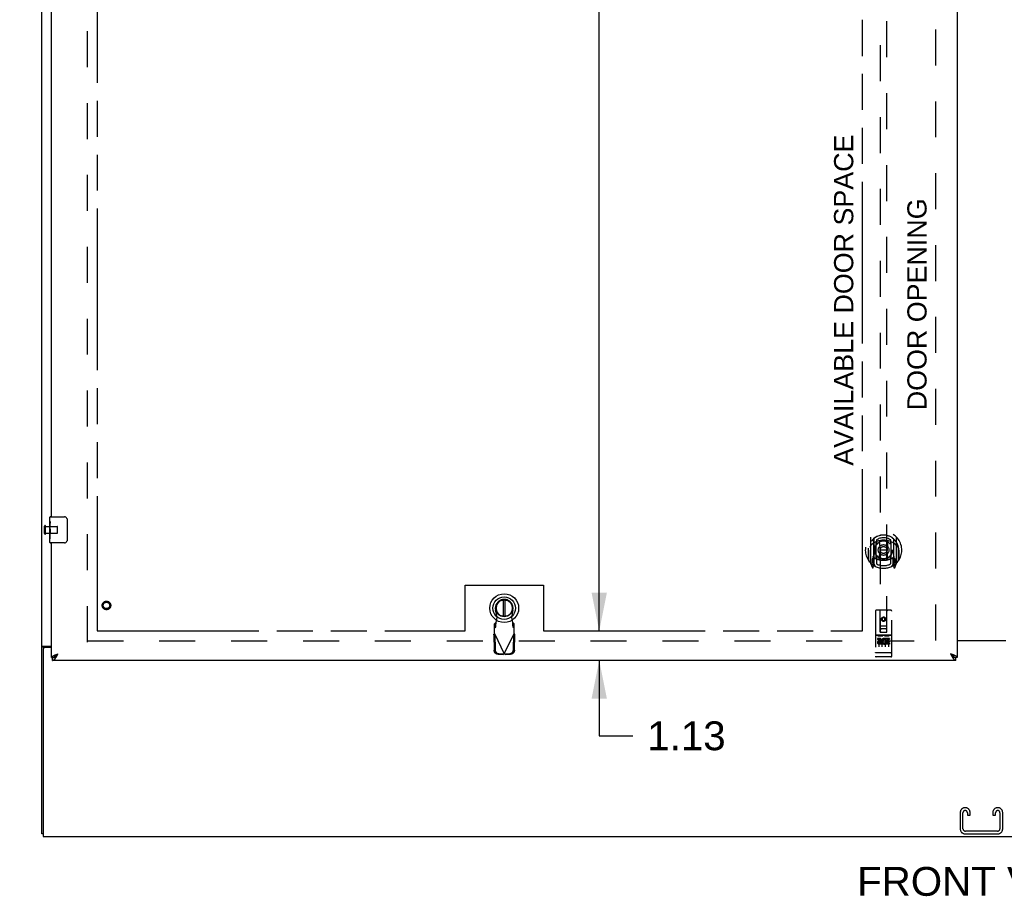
# Model space of a CAD drawing. Header units: inches. Extents: x 0 to 250, y 0 to 162.
# Tile 3 of 17: x 43 to 80, y 43 to 76. Entities that reach past the tile are written whole.
import ezdxf

# ---------------------------------------------------------------- set-up
doc = ezdxf.new("R2010")
doc.units = ezdxf.units.IN
doc.header["$LTSCALE"] = 13.77
doc.header["$MEASUREMENT"] = 0
doc.linetypes.add('HIDDEN', pattern=[0.2, 0.1, -0.1])
doc.linetypes.add('PHANTOM', pattern=[0.8, 0.45, -0.05, 0.1, -0.05, 0.1, -0.05])
doc.layers.get('0').update_dxf_attribs({"linetype": 'CONTINUOUS'})
for name, color, linetype in [('02___PRT_ALL_AXES', 7, 'CONTINUOUS'), ('AVAILABLE_DOOR_SPACE', 7, 'CONTINUOUS'), ('DEFAULT_2', 8, 'HIDDEN'), ('DIMENSIONS', 7, 'CONTINUOUS')]:
    doc.layers.add(name, color=color, linetype=linetype)
doc.styles.get("Standard").update_dxf_attribs({"font": 'arial.ttf'})
doc.dimstyles.new('DIMSTYLE_1', dxfattribs={"dimtxt": 1.104545, "dimasz": 1.472727, "dimexe": 0.09, "dimexo": 0.07, "dimgap": 0.0375, "dimtad": 0, "dimtih": 1, "dimtoh": 1, "dimzin": 4, "dimdsep": 46, "dimtxsty": 'Standard', "dimblk": '_FILLED', "dimblk1": '_FILLED', "dimblk2": '_FILLED', "dimcen": 0.09, "dimazin": 1, "dimtfac": 1, "dimtdec": 3, "dimtofl": 0, "dimtmove": 0, "dimatfit": 3, "dimldrblk": '_FILLED', "dimfxl": 1, "dimtolj": 1, "dimtzin": 4, "dimarcsym": 0})

# ---------------------------------------------------------------- blocks, each defined once
blk = doc.blocks.new('_FILLED')
at = {"color": 0, "linetype": 'ByBlock'}
blk.add_solid([(0, 0), (-1, 0.2), (-1, -0.2)], dxfattribs=at)
blk = doc.blocks.new('*D8')
at = {"layer": 'DIMENSIONS', "color": 2, "linetype": 'Continuous'}
for p, q in [((80.355, 97.863), (77.409, 97.863)), ((83.98, 97.863), (86.7, 97.863))]:
    blk.add_line(p, q, dxfattribs=at)
at = {"layer": 'DIMENSIONS', "color": 2, "linetype": 'Continuous', "xscale": 1.4727272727, "yscale": 1.4727272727, "zscale": 1.4727272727}
blk.add_blockref('_FILLED', (80.355, 97.863), dxfattribs=at)
at = {"layer": 'DIMENSIONS', "color": 2, "linetype": 'Continuous', "xscale": 1.4727272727, "yscale": 1.4727272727, "zscale": 1.4727272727, "rotation": 180}
blk.add_blockref('_FILLED', (83.98, 97.863), dxfattribs=at)
at = {"layer": 'DIMENSIONS', "color": 2, "linetype": 'Continuous', "insert": (87.253, 98.415), "char_height": 1.1045, "width": 3.00157, "attachment_point": 1, "line_spacing_factor": 0.9}
blk.add_mtext('3.63', dxfattribs=at)
blk = doc.blocks.new('*D12')
at = {"layer": 'DIMENSIONS', "color": 2, "linetype": 'Continuous'}
for p, q in [((64.773, 113.163), (64.773, 80.528)), ((64.773, 52.913), (64.773, 76.663))]:
    blk.add_line(p, q, dxfattribs=at)
at = {"layer": 'DIMENSIONS', "color": 2, "linetype": 'Continuous', "xscale": 1.4727272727, "yscale": 1.4727272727, "zscale": 1.4727272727}
for p, rotation in [((64.773, 113.163), 90), ((64.773, 52.913), 270)]:
    blk.add_blockref('_FILLED', p, dxfattribs=dict(at, rotation=rotation))
at = {"layer": 'DIMENSIONS', "color": 2, "linetype": 'Continuous', "insert": (64.773, 79.976), "char_height": 1.1045, "width": 3.85975, "attachment_point": 2, "line_spacing_factor": 0.9}
blk.add_mtext('60.25\\Ptyp.', dxfattribs=at)
blk = doc.blocks.new('*D13')
at = {"layer": 'DIMENSIONS', "color": 2, "linetype": 'Continuous'}
for p, q in [((64.773, 52.913), (64.773, 55.858)), ((64.773, 51.788), (64.773, 48.897)), ((64.773, 48.897), (66.062, 48.897))]:
    blk.add_line(p, q, dxfattribs=at)
at = {"layer": 'DIMENSIONS', "color": 2, "linetype": 'Continuous', "xscale": 1.4727272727, "yscale": 1.4727272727, "zscale": 1.4727272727}
for p, rotation in [((64.773, 52.913), 270), ((64.773, 51.788), 90)]:
    blk.add_blockref('_FILLED', p, dxfattribs=dict(at, rotation=rotation))
at = {"layer": 'DIMENSIONS', "color": 2, "linetype": 'Continuous', "insert": (66.614, 49.449), "char_height": 1.1045, "width": 3.00157, "attachment_point": 1, "line_spacing_factor": 0.9}
blk.add_mtext('1.13', dxfattribs=at)
blk = doc.blocks.new('*D14')
at = {"layer": 'DIMENSIONS', "color": 2, "linetype": 'Continuous'}
for p, q in [((43.792, 92.978), (40.847, 92.978)), ((45.542, 92.978), (48.224, 92.978))]:
    blk.add_line(p, q, dxfattribs=at)
at = {"layer": 'DIMENSIONS', "color": 2, "linetype": 'Continuous', "xscale": 1.4727272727, "yscale": 1.4727272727, "zscale": 1.4727272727}
blk.add_blockref('_FILLED', (43.792, 92.978), dxfattribs=at)
at = {"layer": 'DIMENSIONS', "color": 2, "linetype": 'Continuous', "xscale": 1.4727272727, "yscale": 1.4727272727, "zscale": 1.4727272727, "rotation": 180}
blk.add_blockref('_FILLED', (45.542, 92.978), dxfattribs=at)
at = {"layer": 'DIMENSIONS', "color": 2, "linetype": 'Continuous', "insert": (48.777, 93.53), "char_height": 1.1045, "width": 3.00157, "attachment_point": 1, "line_spacing_factor": 0.9}
blk.add_mtext('1.75', dxfattribs=at)
blk = doc.blocks.new('*D15')
at = {"layer": 'DIMENSIONS', "color": 2, "linetype": 'Continuous'}
for p, q in [((45.542, 95.716), (54.857, 95.716)), ((74.855, 95.716), (59.821, 95.716))]:
    blk.add_line(p, q, dxfattribs=at)
at = {"layer": 'DIMENSIONS', "color": 2, "linetype": 'Continuous', "xscale": 1.4727272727, "yscale": 1.4727272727, "zscale": 1.4727272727, "rotation": 180}
blk.add_blockref('_FILLED', (45.542, 95.716), dxfattribs=at)
at = {"layer": 'DIMENSIONS', "color": 2, "linetype": 'Continuous', "xscale": 1.4727272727, "yscale": 1.4727272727, "zscale": 1.4727272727}
blk.add_blockref('_FILLED', (74.855, 95.716), dxfattribs=at)
at = {"layer": 'DIMENSIONS', "color": 2, "linetype": 'Continuous', "insert": (57.339, 96.268), "char_height": 1.1045, "width": 3.85975, "attachment_point": 2, "line_spacing_factor": 0.9}
blk.add_mtext('29.31', dxfattribs=at)

msp = doc.modelspace()

# ---------------------------------------------------------------- linework, layer by layer
at = {"color": 3, "linetype": 'Continuous'}
for p, q in [((43.417, 45.142), (43.417, 116.934)), ((78.48, 114.184), (78.48, 51.892)), ((43.792, 57.288), (43.792, 82.538)), ((43.792, 51.892), (43.792, 56.288)), ((78.48, 52.553), (80.355, 52.553)), ((80.355, 52.538), (78.48, 52.538)), ((43.469, 52.218), (43.469, 45.038)), ((43.487, 52.33), (43.792, 52.33)), ((43.792, 52.278), (43.529, 52.278)), ((78.438, 51.788), (43.834, 51.788)), ((43.93, 51.993), (43.941, 51.998)), ((43.941, 51.998), (43.953, 52.002)), ((43.953, 52.002), (43.965, 52.007)), ((43.965, 52.007), (43.977, 52.011)), ((43.977, 52.011), (43.989, 52.016)), ((43.989, 52.016), (44.001, 52.021)), ((43.999, 51.961), (44.006, 51.973)), ((44.001, 52.021), (44.02, 52.027)), ((44.006, 51.973), (44.012, 51.985)), ((44.012, 51.985), (44.019, 51.997)), ((44.02, 52.027), (44.039, 52.034)), ((78.27, 52.021), (78.233, 52.034)), ((78.233, 52.034), (78.25, 52.003)), ((78.25, 52.003), (78.259, 51.985)), ((78.259, 51.985), (78.266, 51.973)), ((78.266, 51.973), (78.273, 51.961)), ((78.289, 52.014), (78.27, 52.021)), ((78.273, 51.961), (78.279, 51.949)), ((78.301, 52.009), (78.289, 52.014)), ((78.313, 52.004), (78.301, 52.009)), ((78.325, 52), (78.313, 52.004)), ((43.469, 45.038), (115.365, 45.038))]:
    msp.add_line(p, q, dxfattribs=at)
at = {"color": 7, "linetype": 'Continuous'}
for p, q in [((43.732, 57.127), (43.732, 57.273)), ((43.747, 57.288), (44.287, 57.288)), ((44.387, 57.188), (44.387, 56.388)), ((43.732, 56.869), (43.732, 56.903)), ((43.732, 56.672), (43.732, 56.704)), ((43.732, 56.303), (43.732, 56.442)), ((44.287, 56.288), (43.747, 56.288)), ((61.096, 54.101), (61.096, 53.476)), ((61.175, 53.476), (61.175, 54.101)), ((43.521, 52.29), (43.417, 52.29)), ((43.521, 52.278), (43.521, 52.29)), ((43.792, 51.892), (43.834, 51.892)), ((43.834, 51.788), (43.834, 51.892)), ((43.896, 51.908), (43.899, 51.909)), ((43.992, 52.004), (44, 52.01)), ((43.999, 51.992), (44.006, 51.999)), ((44, 52.01), (44.009, 52.015)), ((44.006, 51.999), (44.012, 52.006)), ((44.009, 52.015), (44.017, 52.021)), ((44.012, 52.006), (44.022, 52.016)), ((44.017, 52.021), (44.03, 52.029)), ((44.022, 52.016), (44.039, 52.034)), ((44.03, 52.029), (44.039, 52.034)), ((78.255, 52.021), (78.233, 52.034)), ((78.233, 52.034), (78.25, 52.016)), ((78.25, 52.016), (78.259, 52.006)), ((78.263, 52.015), (78.255, 52.021)), ((78.259, 52.006), (78.266, 51.999)), ((78.271, 52.01), (78.263, 52.015)), ((78.266, 51.999), (78.273, 51.992)), ((78.273, 51.992), (78.279, 51.985)), ((78.373, 51.909), (78.376, 51.908)), ((78.48, 51.892), (78.438, 51.892)), ((78.438, 51.788), (78.438, 51.892)), ((43.469, 45.142), (43.417, 45.142))]:
    msp.add_line(p, q, dxfattribs=at)
for points in [[(44.38, 57.224), (44.382, 57.218), (44.384, 57.212), (44.385, 57.206), (44.386, 57.2), (44.387, 57.194), (44.387, 57.188)], [(44.387, 56.388), (44.387, 56.381), (44.386, 56.375), (44.385, 56.369), (44.384, 56.363), (44.382, 56.357), (44.38, 56.352)], [(43.542, 52.307), (43.537, 52.305), (43.535, 52.304), (43.532, 52.302), (43.53, 52.301), (43.528, 52.3), (43.526, 52.298), (43.524, 52.297), (43.523, 52.295), (43.522, 52.294), (43.522, 52.292), (43.521, 52.291), (43.521, 52.29)], [(43.561, 52.33), (43.561, 52.328), (43.561, 52.326), (43.561, 52.325), (43.56, 52.323), (43.559, 52.321), (43.558, 52.32), (43.557, 52.318), (43.556, 52.316), (43.554, 52.315), (43.552, 52.313), (43.55, 52.312), (43.548, 52.311), (43.546, 52.31), (43.544, 52.308), (43.542, 52.307)], [(43.834, 51.892), (43.837, 51.892), (43.841, 51.892), (43.844, 51.892), (43.847, 51.893), (43.851, 51.893), (43.854, 51.893), (43.857, 51.894), (43.86, 51.895), (43.864, 51.895), (43.867, 51.896), (43.87, 51.897), (43.874, 51.898), (43.877, 51.899), (43.88, 51.901), (43.884, 51.902), (43.887, 51.903), (43.89, 51.905), (43.893, 51.906), (43.896, 51.908)], [(43.899, 51.909), (43.899, 51.911), (43.9, 51.914), (43.901, 51.916), (43.903, 51.919), (43.904, 51.922), (43.905, 51.925), (43.907, 51.927), (43.909, 51.93), (43.91, 51.933), (43.912, 51.936), (43.914, 51.938), (43.917, 51.941), (43.919, 51.944), (43.921, 51.947), (43.924, 51.949), (43.926, 51.952), (43.929, 51.955), (43.932, 51.958), (43.935, 51.96), (43.938, 51.963), (43.941, 51.966), (43.944, 51.969), (43.947, 51.971), (43.951, 51.974), (43.954, 51.977), (43.958, 51.979), (43.961, 51.982), (43.965, 51.985), (43.969, 51.988), (43.972, 51.99), (43.976, 51.993), (43.98, 51.996), (43.984, 51.999), (43.988, 52.001), (43.992, 52.004)], [(43.899, 51.909), (43.9, 51.91), (43.903, 51.911), (43.907, 51.913), (43.91, 51.915), (43.913, 51.917), (43.917, 51.919), (43.92, 51.922), (43.923, 51.924), (43.926, 51.926), (43.93, 51.929), (43.933, 51.931), (43.936, 51.934), (43.94, 51.936), (43.943, 51.939), (43.946, 51.941), (43.95, 51.944), (43.953, 51.947), (43.956, 51.95), (43.959, 51.953), (43.963, 51.956), (43.966, 51.959), (43.969, 51.962), (43.973, 51.965), (43.976, 51.968), (43.979, 51.972), (43.982, 51.975), (43.986, 51.978), (43.989, 51.981), (43.992, 51.985), (43.999, 51.992)], [(78.373, 51.909), (78.372, 51.911), (78.371, 51.914), (78.37, 51.916), (78.369, 51.919), (78.368, 51.922), (78.366, 51.925), (78.365, 51.927), (78.363, 51.93), (78.361, 51.933), (78.359, 51.936), (78.357, 51.938), (78.355, 51.941), (78.353, 51.944), (78.35, 51.947), (78.348, 51.949), (78.345, 51.952), (78.343, 51.955), (78.34, 51.958), (78.337, 51.96), (78.334, 51.963), (78.331, 51.966), (78.328, 51.969), (78.324, 51.971), (78.321, 51.974), (78.318, 51.977), (78.314, 51.979), (78.31, 51.982), (78.307, 51.985), (78.303, 51.988), (78.299, 51.99), (78.295, 51.993), (78.292, 51.996), (78.288, 51.999), (78.284, 52.001), (78.28, 52.004), (78.271, 52.01)], [(78.279, 51.985), (78.283, 51.981), (78.286, 51.978), (78.289, 51.975), (78.292, 51.972), (78.296, 51.968), (78.299, 51.965), (78.302, 51.962), (78.306, 51.959), (78.309, 51.956), (78.312, 51.953), (78.316, 51.95), (78.319, 51.947), (78.322, 51.944), (78.325, 51.941), (78.329, 51.939), (78.332, 51.936), (78.335, 51.934), (78.339, 51.931), (78.342, 51.929), (78.345, 51.926), (78.349, 51.924), (78.352, 51.922), (78.355, 51.919), (78.358, 51.917), (78.362, 51.915), (78.365, 51.913), (78.368, 51.911), (78.372, 51.91), (78.373, 51.909)], [(78.376, 51.908), (78.378, 51.906), (78.381, 51.905), (78.385, 51.903), (78.388, 51.902), (78.391, 51.901), (78.395, 51.899), (78.398, 51.898), (78.401, 51.897), (78.405, 51.896), (78.408, 51.895), (78.411, 51.895), (78.414, 51.894), (78.418, 51.893), (78.421, 51.893), (78.424, 51.893), (78.428, 51.892), (78.431, 51.892), (78.434, 51.892), (78.438, 51.892)]]:
    msp.add_lwpolyline(points, dxfattribs=at)
at = {"color": 3, "linetype": 'Continuous'}
for points in [[(43.453, 52.316), (43.449, 52.314), (43.445, 52.313), (43.441, 52.312), (43.438, 52.31), (43.435, 52.309), (43.432, 52.307), (43.429, 52.306), (43.426, 52.304), (43.424, 52.302), (43.422, 52.301), (43.421, 52.299), (43.419, 52.297), (43.418, 52.296), (43.418, 52.294), (43.417, 52.292), (43.417, 52.29)], [(43.487, 52.33), (43.485, 52.329), (43.482, 52.327), (43.48, 52.326), (43.476, 52.324), (43.473, 52.323), (43.469, 52.321), (43.465, 52.32), (43.461, 52.318), (43.453, 52.316)], [(43.792, 51.892), (43.792, 51.894), (43.792, 51.896), (43.793, 51.899), (43.793, 51.901), (43.794, 51.903), (43.795, 51.906), (43.796, 51.908), (43.797, 51.91), (43.798, 51.912), (43.8, 51.915), (43.802, 51.917), (43.803, 51.919), (43.805, 51.922), (43.807, 51.924), (43.81, 51.926), (43.812, 51.929), (43.815, 51.931), (43.817, 51.933), (43.82, 51.935), (43.823, 51.938), (43.826, 51.94), (43.829, 51.942), (43.833, 51.945), (43.836, 51.947), (43.84, 51.949), (43.844, 51.952), (43.848, 51.954), (43.852, 51.956), (43.856, 51.958), (43.86, 51.961), (43.864, 51.963), (43.869, 51.965), (43.873, 51.968), (43.878, 51.97), (43.883, 51.972), (43.888, 51.975), (43.893, 51.977)], [(43.834, 51.788), (43.837, 51.788), (43.841, 51.788), (43.844, 51.789), (43.847, 51.789), (43.851, 51.79), (43.854, 51.791), (43.857, 51.792), (43.86, 51.793), (43.864, 51.794), (43.867, 51.796), (43.87, 51.797), (43.874, 51.799), (43.877, 51.801), (43.88, 51.803), (43.884, 51.805), (43.887, 51.808), (43.89, 51.81), (43.893, 51.813), (43.897, 51.816), (43.9, 51.819), (43.903, 51.822), (43.907, 51.825), (43.91, 51.828), (43.913, 51.832), (43.917, 51.836), (43.92, 51.839), (43.923, 51.843), (43.926, 51.847), (43.93, 51.851), (43.933, 51.856), (43.936, 51.86), (43.94, 51.864), (43.943, 51.869), (43.946, 51.874), (43.95, 51.879), (43.953, 51.883), (43.956, 51.888)], [(43.893, 51.977), (43.898, 51.979), (43.903, 51.981), (43.908, 51.984), (43.914, 51.986), (43.919, 51.988), (43.924, 51.991), (43.93, 51.993)], [(43.956, 51.888), (43.959, 51.893), (43.963, 51.899), (43.966, 51.904), (43.969, 51.909), (43.973, 51.915), (43.976, 51.92), (43.979, 51.926), (43.982, 51.931), (43.986, 51.937), (43.989, 51.943), (43.992, 51.949), (43.999, 51.961)], [(44.019, 51.997), (44.022, 52.003), (44.039, 52.034)], [(78.279, 51.949), (78.283, 51.943), (78.286, 51.937), (78.289, 51.931), (78.292, 51.926), (78.296, 51.92), (78.299, 51.915), (78.302, 51.909), (78.306, 51.904), (78.309, 51.899), (78.312, 51.893)], [(78.312, 51.893), (78.316, 51.888), (78.319, 51.883), (78.322, 51.879), (78.325, 51.874), (78.329, 51.869), (78.332, 51.864), (78.335, 51.86), (78.339, 51.856), (78.342, 51.851), (78.345, 51.847), (78.349, 51.843), (78.352, 51.839), (78.355, 51.836), (78.358, 51.832), (78.362, 51.828), (78.365, 51.825), (78.368, 51.822), (78.372, 51.819), (78.375, 51.816), (78.378, 51.813), (78.381, 51.81), (78.385, 51.808), (78.388, 51.805), (78.391, 51.803), (78.395, 51.801), (78.398, 51.799), (78.401, 51.797), (78.405, 51.796), (78.408, 51.794), (78.411, 51.793), (78.414, 51.792), (78.418, 51.791), (78.421, 51.79), (78.424, 51.789), (78.428, 51.789), (78.431, 51.788), (78.434, 51.788), (78.438, 51.788)], [(78.379, 51.977), (78.374, 51.979), (78.369, 51.981), (78.363, 51.984), (78.358, 51.986), (78.353, 51.988), (78.347, 51.991), (78.342, 51.993), (78.336, 51.995), (78.325, 52)], [(78.48, 51.892), (78.479, 51.894), (78.479, 51.896), (78.479, 51.899), (78.478, 51.901), (78.478, 51.903), (78.477, 51.906), (78.476, 51.908), (78.475, 51.91), (78.473, 51.912), (78.472, 51.915), (78.47, 51.917), (78.468, 51.919), (78.466, 51.922), (78.464, 51.924), (78.462, 51.926), (78.46, 51.929), (78.457, 51.931), (78.454, 51.933), (78.452, 51.935), (78.449, 51.938), (78.445, 51.94), (78.442, 51.942), (78.439, 51.945), (78.435, 51.947), (78.432, 51.949), (78.428, 51.952), (78.424, 51.954), (78.42, 51.956), (78.416, 51.958), (78.412, 51.961), (78.407, 51.963), (78.403, 51.965), (78.398, 51.968), (78.394, 51.97), (78.389, 51.972), (78.384, 51.975), (78.379, 51.977)]]:
    msp.add_lwpolyline(points, dxfattribs=at)
at = {"color": 7, "linetype": 'Continuous'}
for radius in [0.551, 0.433, 0.329, 0.317]:
    msp.add_circle((61.135, 53.788), radius, dxfattribs=at)
for centre, radius, start, end in [((43.747, 57.273), 0.015, 90, 180), ((44.287, 57.188), 0.1, 21.1999, 90), ((43.747, 56.303), 0.015, 180, 270), ((44.287, 56.388), 0.1, 270, 338.7946), ((61.135, 53.788), 0.315, 280.0787, 259.9213)]:
    msp.add_arc(centre, radius, start, end, dxfattribs=at)
at = {"color": 3, "linetype": 'Continuous'}
msp.add_arc((43.529, 52.218), 0.06, 90, 180, dxfattribs=at)
at = {"layer": '02___PRT_ALL_AXES', "color": 7, "linetype": 'Continuous'}
for p, q in [((43.732, 57.127), (43.732, 57.273)), ((43.732, 56.869), (43.732, 57.126)), ((43.738, 57.071), (43.732, 57.071)), ((43.739, 56.903), (43.739, 57.039)), ((43.732, 56.903), (43.739, 56.903)), ((43.732, 56.303), (43.732, 56.867)), ((43.734, 56.84), (43.732, 56.84)), ((43.732, 56.708), (43.738, 56.708)), ((43.732, 56.672), (43.739, 56.672)), ((43.732, 56.609), (43.739, 56.609)), ((43.739, 56.442), (43.739, 56.672)), ((43.732, 56.442), (43.739, 56.442))]:
    msp.add_line(p, q, dxfattribs=at)
at = {"layer": '02___PRT_ALL_AXES', "color": 8, "linetype": 'HIDDEN'}
for p, q in [((43.564, 56.664), (43.564, 56.912)), ((43.564, 56.912), (44.011, 56.912)), ((43.564, 56.664), (44.011, 56.664)), ((75.95, 52.748), (75.385, 52.748)), ((75.523, 52.626), (75.43, 52.626)), ((75.43, 52.626), (75.43, 52.584)), ((75.523, 52.584), (75.43, 52.584)), ((75.527, 52.54), (75.48, 52.54)), ((75.523, 52.499), (75.494, 52.499)), ((75.587, 52.456), (75.494, 52.456)), ((75.587, 52.456), (75.587, 52.413)), ((75.718, 52.461), (75.735, 52.422)), ((75.743, 52.591), (75.73, 52.572)), ((75.739, 52.616), (75.743, 52.614)), ((75.899, 52.626), (75.743, 52.626)), ((75.743, 52.626), (75.743, 52.614)), ((75.743, 52.591), (75.743, 52.413)), ((75.899, 52.584), (75.785, 52.584)), ((75.785, 52.584), (75.785, 52.54)), ((75.878, 52.54), (75.785, 52.54)), ((75.878, 52.498), (75.785, 52.498)), ((75.785, 52.498), (75.785, 52.456)), ((75.899, 52.456), (75.785, 52.456)), ((75.878, 52.54), (75.878, 52.498)), ((75.899, 52.626), (75.899, 52.584)), ((75.899, 52.456), (75.899, 52.413)), ((75.587, 52.413), (75.494, 52.413)), ((75.899, 52.413), (75.743, 52.413)), ((75.95, 51.92), (75.385, 51.92))]:
    msp.add_line(p, q, dxfattribs=at)
at = {"layer": '02___PRT_ALL_AXES', "color": 7, "linetype": 'Continuous'}
for points in [[(43.732, 57.127), (43.732, 57.123), (43.733, 57.119), (43.733, 57.113), (43.735, 57.1)], [(43.735, 57.1), (43.736, 57.093), (43.737, 57.084), (43.737, 57.076)], [(43.737, 57.076), (43.738, 57.067), (43.739, 57.058), (43.739, 57.049), (43.739, 57.039)], [(43.732, 56.869), (43.732, 56.861), (43.733, 56.852), (43.733, 56.842)], [(43.733, 56.842), (43.736, 56.808), (43.737, 56.796), (43.738, 56.784), (43.739, 56.771), (43.739, 56.759), (43.739, 56.746), (43.739, 56.733), (43.739, 56.72), (43.738, 56.708), (43.737, 56.695), (43.736, 56.683)]]:
    msp.add_lwpolyline(points, dxfattribs=at)
at = {"layer": '02___PRT_ALL_AXES', "color": 8, "linetype": 'HIDDEN'}
for centre, radius in [((45.896, 53.892), 0.124), ((75.667, 53.365), 0.085)]:
    msp.add_circle(centre, radius, dxfattribs=at)
for centre, radius, start, end in [((75.494, 52.477), 0.0644, 102.2995, 270.0775), ((75.494, 52.477), 0.0219, 89.9011, 270), ((75.523, 52.563), 0.0635, 270, 90), ((75.523, 52.562), 0.0219, 280.307, 90), ((75.693, 52.52), 0.107, 64.2636, 293.4027), ((75.693, 52.52), 0.0639, 54.8895, 293.4026)]:
    msp.add_arc(centre, radius, start, end, dxfattribs=at)
at = {"layer": '02___PRT_ALL_AXES', "color": 7, "linetype": 'Continuous'}
msp.add_ellipse((43.995, 56.704), major_axis=(0.263, 0), ratio=0.432808, start_param=-3.141593, end_param=-2.961605, dxfattribs=at)
at = {"layer": 'AVAILABLE_DOOR_SPACE', "color": 4, "linetype": 'PHANTOM'}
for p, q in [((45.542, 113.163), (45.542, 52.913)), ((74.855, 52.913), (74.855, 76.337)), ((59.636, 54.663), (62.636, 54.663)), ((59.636, 52.913), (59.636, 54.663)), ((62.636, 54.663), (62.636, 52.913)), ((45.542, 52.913), (59.636, 52.913)), ((62.636, 52.913), (74.855, 52.913))]:
    msp.add_line(p, q, dxfattribs=at)
at = {"layer": 'DEFAULT_2', "color": 8, "linetype": 'HIDDEN'}
for p, q in [((45.167, 52.486), (45.167, 113.59)), ((77.667, 52.553), (77.667, 113.523)), ((75.542, 80.867), (75.542, 52.865)), ((75.792, 52.865), (75.792, 80.867)), ((43.521, 56.646), (43.521, 56.93)), ((43.564, 56.646), (43.564, 56.93)), ((44.021, 56.674), (44.021, 56.902)), ((75.167, 56.493), (75.167, 55.526)), ((75.285, 56.439), (75.285, 55.423)), ((75.292, 56.439), (75.292, 55.436)), ((75.385, 55.691), (75.385, 56.322)), ((75.392, 56.4), (75.392, 56.297)), ((75.504, 56.349), (75.535, 56.009)), ((75.83, 56.349), (75.8, 56.009)), ((75.942, 56.297), (75.942, 56.4)), ((75.95, 56.322), (75.95, 55.691)), ((76.042, 56.439), (76.042, 55.436)), ((76.05, 56.439), (76.05, 55.423)), ((76.167, 55.526), (76.167, 56.493)), ((75.085, 56.009), (75.1, 56.009)), ((75.085, 56.009), (75.085, 55.621)), ((75.092, 56.081), (75.092, 56.084)), ((75.092, 55.623), (75.092, 56.081)), ((75.504, 55.665), (75.535, 56.009)), ((75.8, 56.009), (75.535, 56.009)), ((75.83, 55.665), (75.8, 56.009)), ((76.25, 56.009), (76.235, 56.009)), ((76.242, 56.081), (76.242, 56.084)), ((76.242, 55.623), (76.242, 56.081)), ((76.25, 56.009), (76.25, 55.621)), ((75.171, 55.515), (75.242, 55.339)), ((75.285, 55.68), (75.225, 55.68)), ((75.225, 55.68), (75.225, 55.53)), ((75.225, 55.53), (75.285, 55.53)), ((75.262, 55.609), (75.233, 55.563)), ((75.237, 55.555), (75.292, 55.555)), ((75.362, 55.386), (75.292, 55.495)), ((75.295, 55.668), (75.295, 55.461)), ((75.385, 55.681), (75.312, 55.681)), ((75.38, 55.688), (75.315, 55.688)), ((75.392, 55.736), (75.392, 55.483)), ((75.942, 55.483), (75.942, 55.736)), ((76.022, 55.681), (75.95, 55.681)), ((76.02, 55.688), (75.954, 55.688)), ((76.042, 55.495), (75.972, 55.386)), ((76.04, 55.461), (76.04, 55.668)), ((76.042, 55.555), (76.097, 55.555)), ((76.11, 55.68), (76.05, 55.68)), ((76.05, 55.53), (76.11, 55.53)), ((76.101, 55.563), (76.072, 55.609)), ((76.092, 55.339), (76.163, 55.515)), ((76.11, 55.53), (76.11, 55.68)), ((75.263, 55.445), (75.268, 55.442)), ((75.27, 55.342), (75.285, 55.423)), ((76.05, 55.423), (76.064, 55.342)), ((76.07, 55.444), (76.071, 55.445)), ((76.071, 55.445), (76.071, 55.445)), ((76.071, 55.445), (76.071, 55.445)), ((60.86, 53.434), (60.806, 53.728)), ((61.464, 53.728), (61.411, 53.434)), ((75.355, 53.675), (75.355, 51.95)), ((75.95, 53.705), (75.385, 53.705)), ((75.541, 52.865), (75.537, 53.675)), ((75.794, 52.865), (75.797, 53.675)), ((75.98, 51.95), (75.98, 53.675)), ((60.807, 53.233), (60.761, 53.192)), ((60.761, 52.818), (60.761, 53.192)), ((60.807, 53.078), (60.807, 53.233)), ((60.822, 53.237), (60.86, 53.434)), ((61.411, 53.434), (61.449, 53.237)), ((61.509, 53.192), (61.463, 53.233)), ((61.463, 53.233), (61.463, 53.078)), ((61.509, 52.818), (61.509, 53.192)), ((75.667, 53.438), (75.605, 53.402)), ((75.605, 53.402), (75.615, 53.396)), ((75.605, 53.402), (75.605, 53.33)), ((75.605, 53.33), (75.615, 53.335)), ((75.605, 53.33), (75.667, 53.293)), ((75.667, 53.426), (75.615, 53.396)), ((75.615, 53.396), (75.615, 53.335)), ((75.615, 53.335), (75.667, 53.305)), ((75.73, 53.402), (75.667, 53.438)), ((75.667, 53.438), (75.667, 53.426)), ((75.72, 53.396), (75.667, 53.426)), ((75.667, 53.305), (75.72, 53.335)), ((75.667, 53.293), (75.73, 53.33)), ((75.667, 53.293), (75.667, 53.305)), ((75.73, 53.402), (75.72, 53.396)), ((75.72, 53.335), (75.72, 53.396)), ((75.73, 53.33), (75.72, 53.335)), ((75.73, 53.33), (75.73, 53.402)), ((60.761, 53.037), (60.807, 53.078)), ((60.761, 52.818), (61.135, 52.031)), ((61.135, 52.031), (61.509, 52.818)), ((61.463, 53.078), (61.509, 53.037)), ((75.539, 53.115), (75.795, 53.115)), ((75.541, 52.865), (75.542, 52.865)), ((75.542, 52.865), (75.792, 52.865)), ((75.752, 52.99), (75.582, 52.99)), ((75.792, 52.865), (75.794, 52.865)), ((45.167, 52.538), (77.771, 52.538)), ((60.733, 52.77), (60.775, 52.79)), ((60.733, 52.77), (60.743, 52.179)), ((60.775, 52.79), (60.785, 52.199)), ((61.486, 52.199), (61.496, 52.79)), ((61.496, 52.79), (61.537, 52.77)), ((61.527, 52.179), (61.537, 52.77)), ((75.385, 52.748), (75.95, 52.748)), ((75.456, 52.732), (75.628, 52.732)), ((75.48, 52.617), (75.48, 52.311)), ((75.605, 52.617), (75.605, 52.311)), ((75.706, 52.732), (75.878, 52.732)), ((75.73, 52.617), (75.73, 52.311)), ((75.855, 52.617), (75.855, 52.311)), ((75.373, 52.079), (75.372, 52.079)), ((75.372, 52.079), (75.372, 52.079)), ((75.374, 52.079), (75.373, 52.079)), ((75.375, 52.079), (75.374, 52.079)), ((75.376, 52.079), (75.375, 52.079)), ((75.375, 52.079), (75.375, 52.079)), ((75.377, 52.079), (75.376, 52.079)), ((75.378, 52.078), (75.377, 52.079)), ((75.379, 52.078), (75.378, 52.078)), ((75.38, 52.078), (75.379, 52.078)), ((75.381, 52.078), (75.38, 52.078)), ((75.38, 52.078), (75.38, 52.078)), ((75.382, 52.078), (75.381, 52.078)), ((75.383, 52.078), (75.382, 52.078)), ((75.384, 52.078), (75.383, 52.078)), ((75.385, 52.078), (75.384, 52.078)), ((75.95, 52.078), (75.385, 52.078)), ((75.95, 52.078), (75.951, 52.078)), ((75.951, 52.078), (75.952, 52.078)), ((75.952, 52.078), (75.953, 52.078)), ((75.953, 52.078), (75.954, 52.078)), ((75.953, 52.078), (75.953, 52.078)), ((75.954, 52.078), (75.955, 52.078)), ((75.955, 52.078), (75.956, 52.078)), ((75.956, 52.078), (75.957, 52.079)), ((75.957, 52.079), (75.958, 52.079)), ((75.957, 52.079), (75.957, 52.079)), ((75.958, 52.079), (75.959, 52.079)), ((75.959, 52.079), (75.96, 52.079)), ((75.96, 52.079), (75.961, 52.079)), ((75.961, 52.079), (75.962, 52.079)), ((75.961, 52.079), (75.961, 52.079)), ((75.962, 52.079), (75.963, 52.079)), ((75.963, 52.079), (75.964, 52.079)), ((60.898, 52.021), (61.091, 52.017)), ((60.939, 52.04), (61.132, 52.037)), ((61.132, 52.037), (61.091, 52.017)), ((61.135, 52.031), (61.113, 52.024)), ((61.15, 52.026), (61.135, 52.031)), ((61.138, 52.037), (61.331, 52.04)), ((61.18, 52.017), (61.138, 52.037)), ((61.165, 52.021), (61.15, 52.026)), ((61.18, 52.017), (61.165, 52.021)), ((61.18, 52.017), (61.373, 52.021)), ((75.635, 51.92), (75.45, 51.92)), ((75.885, 51.92), (75.7, 51.92)), ((78.8, 46.142), (78.785, 46.142)), ((80.05, 46.142), (80.035, 46.142)), ((78.605, 45.962), (78.605, 45.322)), ((78.709, 45.336), (78.709, 45.948)), ((78.876, 45.948), (78.876, 45.861)), ((78.876, 45.861), (78.98, 45.861)), ((78.98, 45.861), (78.98, 45.962)), ((79.855, 45.962), (79.855, 45.861)), ((79.855, 45.861), (79.959, 45.861)), ((79.959, 45.861), (79.959, 45.948)), ((80.126, 45.948), (80.126, 45.336)), ((80.23, 45.322), (80.23, 45.962)), ((78.785, 45.142), (80.05, 45.142)), ((80.036, 45.246), (78.799, 45.246))]:
    msp.add_line(p, q, dxfattribs=at)
for points in [[(75.213, 56.224), (75.211, 56.223), (75.21, 56.222), (75.208, 56.22), (75.207, 56.219), (75.205, 56.217), (75.203, 56.216), (75.202, 56.214), (75.2, 56.212), (75.198, 56.21), (75.196, 56.209), (75.194, 56.207), (75.193, 56.205), (75.191, 56.203), (75.189, 56.2), (75.187, 56.198), (75.185, 56.196), (75.183, 56.193), (75.181, 56.191), (75.179, 56.188), (75.176, 56.185), (75.174, 56.183), (75.172, 56.18), (75.17, 56.176), (75.167, 56.173), (75.165, 56.17), (75.162, 56.166), (75.16, 56.163), (75.157, 56.159), (75.155, 56.155), (75.152, 56.151), (75.149, 56.147), (75.147, 56.142), (75.144, 56.138), (75.141, 56.133), (75.138, 56.128), (75.135, 56.123)], [(75.479, 56.366), (75.485, 56.368), (75.49, 56.369), (75.495, 56.37), (75.501, 56.372), (75.506, 56.373), (75.512, 56.374), (75.517, 56.376), (75.523, 56.377), (75.528, 56.378), (75.534, 56.379), (75.539, 56.38), (75.545, 56.381), (75.55, 56.382), (75.556, 56.383), (75.561, 56.384), (75.567, 56.385), (75.572, 56.385), (75.578, 56.386), (75.583, 56.387), (75.589, 56.387), (75.594, 56.388), (75.6, 56.389), (75.606, 56.389), (75.611, 56.39), (75.617, 56.39), (75.622, 56.39), (75.628, 56.391), (75.634, 56.391), (75.639, 56.391), (75.645, 56.391), (75.65, 56.392), (75.656, 56.392), (75.661, 56.392), (75.667, 56.392), (75.673, 56.392), (75.678, 56.392), (75.684, 56.392), (75.689, 56.391), (75.695, 56.391), (75.701, 56.391), (75.706, 56.391), (75.712, 56.39), (75.717, 56.39), (75.723, 56.39), (75.729, 56.389), (75.734, 56.389), (75.74, 56.388), (75.745, 56.387), (75.751, 56.387), (75.756, 56.386), (75.762, 56.385), (75.767, 56.385), (75.773, 56.384), (75.779, 56.383), (75.784, 56.382), (75.79, 56.381), (75.795, 56.38), (75.801, 56.379), (75.806, 56.378), (75.812, 56.377), (75.817, 56.376), (75.822, 56.374), (75.828, 56.373), (75.833, 56.372), (75.839, 56.37), (75.844, 56.369), (75.85, 56.368), (75.855, 56.366)], [(76.2, 56.123), (76.196, 56.128), (76.193, 56.133), (76.19, 56.138), (76.188, 56.142), (76.185, 56.147), (76.182, 56.151), (76.179, 56.155), (76.177, 56.159), (76.174, 56.163), (76.172, 56.166), (76.169, 56.17), (76.167, 56.173), (76.165, 56.176), (76.162, 56.18), (76.16, 56.182), (76.158, 56.185), (76.156, 56.188), (76.153, 56.191), (76.151, 56.193), (76.149, 56.196), (76.147, 56.198), (76.145, 56.2), (76.143, 56.203), (76.142, 56.205), (76.14, 56.207), (76.138, 56.209), (76.136, 56.21), (76.134, 56.212), (76.133, 56.214), (76.131, 56.216), (76.129, 56.217), (76.128, 56.219), (76.126, 56.22), (76.124, 56.222), (76.123, 56.223), (76.121, 56.224)], [(60.807, 53.078), (60.808, 53.082), (60.809, 53.087), (60.81, 53.094), (60.811, 53.102), (60.812, 53.111), (60.814, 53.122), (60.815, 53.133), (60.816, 53.146), (60.817, 53.16), (60.818, 53.174), (60.819, 53.19), (60.82, 53.205), (60.822, 53.237)], [(60.822, 53.237), (60.819, 53.236), (60.817, 53.235), (60.815, 53.235), (60.812, 53.234), (60.81, 53.234), (60.807, 53.233)], [(61.463, 53.233), (61.461, 53.234), (61.458, 53.234), (61.456, 53.235), (61.454, 53.235), (61.451, 53.236), (61.449, 53.237)], [(61.449, 53.237), (61.45, 53.221), (61.452, 53.19)], [(61.452, 53.19), (61.453, 53.174), (61.454, 53.16), (61.455, 53.146), (61.456, 53.133), (61.457, 53.122), (61.458, 53.111), (61.459, 53.102), (61.46, 53.094), (61.461, 53.087), (61.462, 53.082), (61.463, 53.078)], [(60.747, 52.794), (60.756, 52.81), (60.761, 52.818)], [(61.509, 52.818), (61.519, 52.802), (61.524, 52.794), (61.528, 52.786), (61.533, 52.778), (61.537, 52.77)], [(60.733, 52.77), (60.738, 52.778), (60.742, 52.786), (60.747, 52.794)], [(75.45, 52.731), (75.45, 52.731), (75.45, 52.731), (75.45, 52.731), (75.45, 52.731), (75.45, 52.731), (75.45, 52.731), (75.45, 52.731), (75.45, 52.731), (75.45, 52.731), (75.451, 52.732), (75.451, 52.732), (75.451, 52.732), (75.451, 52.732), (75.451, 52.732), (75.451, 52.732), (75.451, 52.732), (75.451, 52.732), (75.451, 52.732), (75.452, 52.732), (75.452, 52.732), (75.452, 52.732), (75.452, 52.732), (75.452, 52.732), (75.452, 52.732), (75.452, 52.732), (75.453, 52.732), (75.453, 52.732), (75.453, 52.732), (75.453, 52.732), (75.453, 52.732), (75.453, 52.732), (75.453, 52.732), (75.454, 52.732), (75.454, 52.732), (75.454, 52.732), (75.454, 52.732), (75.454, 52.732), (75.455, 52.732), (75.455, 52.732), (75.455, 52.732), (75.455, 52.732), (75.455, 52.732), (75.456, 52.732), (75.456, 52.732), (75.456, 52.732)], [(75.628, 52.732), (75.628, 52.732), (75.628, 52.732), (75.629, 52.732), (75.629, 52.732), (75.629, 52.732), (75.629, 52.732), (75.629, 52.732), (75.63, 52.732), (75.63, 52.732), (75.63, 52.732), (75.63, 52.732), (75.63, 52.732), (75.63, 52.732), (75.631, 52.732), (75.631, 52.732), (75.631, 52.732), (75.631, 52.732), (75.631, 52.732), (75.631, 52.732), (75.632, 52.732), (75.632, 52.732), (75.632, 52.732), (75.632, 52.732), (75.632, 52.732), (75.632, 52.732), (75.632, 52.732), (75.633, 52.732), (75.633, 52.732), (75.633, 52.732), (75.633, 52.732), (75.633, 52.732), (75.633, 52.732), (75.633, 52.732), (75.633, 52.732), (75.634, 52.732), (75.634, 52.732), (75.634, 52.731), (75.634, 52.731), (75.634, 52.731), (75.634, 52.731), (75.634, 52.731), (75.634, 52.731), (75.634, 52.731), (75.634, 52.731), (75.634, 52.731), (75.635, 52.731)], [(75.7, 52.731), (75.7, 52.731), (75.7, 52.731), (75.7, 52.731), (75.7, 52.731), (75.7, 52.731), (75.7, 52.731), (75.7, 52.731), (75.7, 52.731), (75.7, 52.731), (75.701, 52.732), (75.701, 52.732), (75.701, 52.732), (75.701, 52.732), (75.701, 52.732), (75.701, 52.732), (75.701, 52.732), (75.701, 52.732), (75.701, 52.732), (75.702, 52.732), (75.702, 52.732), (75.702, 52.732), (75.702, 52.732), (75.702, 52.732), (75.702, 52.732), (75.702, 52.732), (75.703, 52.732), (75.703, 52.732), (75.703, 52.732), (75.703, 52.732), (75.703, 52.732), (75.703, 52.732), (75.703, 52.732), (75.704, 52.732), (75.704, 52.732), (75.704, 52.732), (75.704, 52.732), (75.704, 52.732), (75.705, 52.732), (75.705, 52.732), (75.705, 52.732), (75.705, 52.732), (75.705, 52.732), (75.706, 52.732), (75.706, 52.732), (75.706, 52.732)], [(75.878, 52.732), (75.878, 52.732), (75.878, 52.732), (75.879, 52.732), (75.879, 52.732), (75.879, 52.732), (75.879, 52.732), (75.879, 52.732), (75.88, 52.732), (75.88, 52.732), (75.88, 52.732), (75.88, 52.732), (75.88, 52.732), (75.88, 52.732), (75.881, 52.732), (75.881, 52.732), (75.881, 52.732), (75.881, 52.732), (75.881, 52.732), (75.881, 52.732), (75.882, 52.732), (75.882, 52.732), (75.882, 52.732), (75.882, 52.732), (75.882, 52.732), (75.882, 52.732), (75.882, 52.732), (75.883, 52.732), (75.883, 52.732), (75.883, 52.732), (75.883, 52.732), (75.883, 52.732), (75.883, 52.732), (75.883, 52.732), (75.883, 52.732), (75.884, 52.732), (75.884, 52.732), (75.884, 52.731), (75.884, 52.731), (75.884, 52.731), (75.884, 52.731), (75.884, 52.731), (75.884, 52.731), (75.884, 52.731), (75.884, 52.731), (75.884, 52.731), (75.885, 52.731)], [(60.898, 52.021), (60.883, 52.022), (60.868, 52.024), (60.853, 52.028), (60.839, 52.033), (60.826, 52.04), (60.813, 52.048), (60.801, 52.058), (60.79, 52.068), (60.779, 52.08), (60.77, 52.092), (60.762, 52.105), (60.756, 52.119), (60.751, 52.134), (60.747, 52.149), (60.744, 52.164), (60.743, 52.179)], [(60.785, 52.199), (60.786, 52.184), (60.788, 52.169), (60.792, 52.154), (60.797, 52.139), (60.804, 52.125), (60.812, 52.112), (60.821, 52.099), (60.831, 52.088), (60.842, 52.077), (60.854, 52.068), (60.867, 52.06), (60.881, 52.053), (60.895, 52.048), (60.91, 52.044), (60.924, 52.041), (60.939, 52.04)], [(61.331, 52.04), (61.346, 52.041), (61.361, 52.044), (61.375, 52.048), (61.39, 52.053), (61.403, 52.06), (61.416, 52.068), (61.428, 52.077), (61.439, 52.088), (61.45, 52.099), (61.459, 52.112), (61.467, 52.125), (61.473, 52.139), (61.478, 52.154), (61.482, 52.169), (61.485, 52.184), (61.486, 52.199)], [(61.527, 52.179), (61.526, 52.164), (61.524, 52.149), (61.52, 52.134), (61.515, 52.119), (61.508, 52.105), (61.5, 52.092), (61.491, 52.08), (61.481, 52.068), (61.47, 52.058), (61.458, 52.048), (61.445, 52.04), (61.431, 52.033), (61.417, 52.028), (61.403, 52.024), (61.388, 52.022), (61.373, 52.021)], [(75.372, 52.079), (75.371, 52.079), (75.37, 52.079), (75.37, 52.079), (75.37, 52.079), (75.369, 52.079), (75.369, 52.079), (75.369, 52.079), (75.368, 52.08), (75.368, 52.08), (75.368, 52.08), (75.367, 52.08), (75.367, 52.08), (75.367, 52.08), (75.366, 52.08), (75.366, 52.08), (75.366, 52.08), (75.365, 52.08), (75.365, 52.08), (75.365, 52.08), (75.364, 52.08), (75.364, 52.08), (75.364, 52.08), (75.363, 52.08), (75.363, 52.081), (75.363, 52.081), (75.362, 52.081), (75.362, 52.081), (75.362, 52.081), (75.362, 52.081), (75.361, 52.081), (75.361, 52.081), (75.361, 52.081), (75.361, 52.081), (75.36, 52.081), (75.36, 52.081), (75.36, 52.082), (75.36, 52.082), (75.359, 52.082), (75.359, 52.082), (75.359, 52.082), (75.359, 52.082), (75.359, 52.082), (75.358, 52.082), (75.358, 52.082), (75.358, 52.082), (75.358, 52.082), (75.358, 52.083), (75.357, 52.083), (75.357, 52.083), (75.357, 52.083), (75.357, 52.083), (75.357, 52.083), (75.357, 52.083), (75.356, 52.083), (75.356, 52.083), (75.356, 52.083), (75.356, 52.083), (75.356, 52.084), (75.356, 52.084), (75.356, 52.084), (75.356, 52.084), (75.355, 52.084), (75.355, 52.084), (75.355, 52.084), (75.355, 52.084), (75.355, 52.084), (75.355, 52.084), (75.355, 52.085), (75.355, 52.085), (75.355, 52.085), (75.355, 52.085), (75.355, 52.085), (75.355, 52.085), (75.355, 52.085), (75.355, 52.085), (75.355, 52.085), (75.355, 52.086), (75.355, 52.086), (75.355, 52.086)], [(75.964, 52.079), (75.964, 52.079), (75.964, 52.079), (75.965, 52.079), (75.965, 52.079), (75.966, 52.079), (75.966, 52.08), (75.966, 52.08), (75.967, 52.08), (75.967, 52.08), (75.967, 52.08), (75.968, 52.08), (75.968, 52.08), (75.968, 52.08), (75.969, 52.08), (75.969, 52.08), (75.969, 52.08), (75.97, 52.08), (75.97, 52.08), (75.97, 52.08), (75.97, 52.08), (75.971, 52.08), (75.971, 52.081), (75.971, 52.081), (75.972, 52.081), (75.972, 52.081), (75.972, 52.081), (75.972, 52.081), (75.973, 52.081), (75.973, 52.081), (75.973, 52.081), (75.974, 52.081), (75.974, 52.081), (75.974, 52.081), (75.974, 52.082), (75.975, 52.082), (75.975, 52.082), (75.975, 52.082), (75.975, 52.082), (75.975, 52.082), (75.976, 52.082), (75.976, 52.082), (75.976, 52.082), (75.976, 52.082), (75.976, 52.082), (75.977, 52.083), (75.977, 52.083), (75.977, 52.083), (75.977, 52.083), (75.977, 52.083), (75.977, 52.083), (75.978, 52.083), (75.978, 52.083), (75.978, 52.083), (75.978, 52.083), (75.978, 52.083), (75.978, 52.084), (75.978, 52.084), (75.979, 52.084), (75.979, 52.084), (75.979, 52.084), (75.979, 52.084), (75.979, 52.084), (75.979, 52.084), (75.979, 52.084), (75.979, 52.084), (75.979, 52.085), (75.979, 52.085), (75.979, 52.085), (75.979, 52.085), (75.979, 52.085), (75.979, 52.085), (75.979, 52.085), (75.98, 52.085), (75.98, 52.085), (75.98, 52.086), (75.98, 52.086), (75.98, 52.086)], [(61.113, 52.024), (61.098, 52.019), (61.091, 52.017)]]:
    msp.add_lwpolyline(points, dxfattribs=at)
for centre, radius in [((75.667, 56.016), 0.35), ((75.667, 56.016), 0.335), ((75.667, 56.016), 0.205), ((75.667, 56.016), 0.133), ((45.896, 53.892), 0.164), ((45.896, 53.892), 0.124), ((75.667, 53.365), 0.0845)]:
    msp.add_circle(centre, radius, dxfattribs=at)
for centre, radius, start, end in [((43.543, 56.93), 0.0215, 360, 180), ((43.543, 56.646), 0.0215, 180, 0), ((44.011, 56.902), 0.01, 360, 90), ((44.011, 56.674), 0.01, 270, 0), ((75.667, 56.009), 0.7, 305.5126, 234.4874), ((75.667, 56.007), 0.583, 0.2464, 179.7536), ((75.667, 56.006), 0.58, 7.6622, 172.3378), ((75.182, 56.493), 0.015, 135.0748, 180), ((75.667, 55.692), 0.7, 49.529, 130.471), ((75.3, 56.439), 0.015, 130.3587, 180), ((75.312, 56.439), 0.02, 129.3378, 179.9984), ((75.4, 56.322), 0.015, 112.9863, 180), ((75.667, 56.006), 0.48, 55.0461, 124.9539), ((75.422, 56.297), 0.03, 180, 311.1261), ((75.667, 56.016), 0.343, 48.8739, 131.1261), ((75.484, 56.347), 0.02, 5.0796, 105.5752), ((75.85, 56.347), 0.02, 74.4248, 174.9204), ((75.912, 56.297), 0.03, 228.8739, 360), ((75.935, 56.322), 0.015, 0, 67.0137), ((76.022, 56.439), 0.02, 0, 50.6594), ((76.035, 56.439), 0.015, 0, 49.6413), ((76.152, 56.493), 0.015, 0, 44.9252), ((75.112, 56.081), 0.02, 172.3378, 180), ((76.222, 56.081), 0.02, 0, 7.6622), ((75.112, 55.623), 0.02, 180, 215.2961), ((75.667, 56.016), 0.7, 215.2961, 324.7039), ((75.182, 55.526), 0.015, 180, 224.9252), ((75.237, 55.56), 0.005, 147.3208, 270), ((75.667, 56.322), 0.7, 233.2319, 306.7681), ((75.272, 55.456), 0.02, 234.4874, 360), ((75.104, 55.71), 0.188, 327.3208, 360), ((75.275, 55.461), 0.02, 234.7457, 360), ((75.312, 55.661), 0.02, 90, 180), ((75.315, 55.668), 0.02, 90, 180), ((75.38, 55.668), 0.02, 66.536, 90), ((75.4, 55.691), 0.015, 180, 247.0137), ((75.667, 56.329), 0.7, 246.536, 293.464), ((75.422, 55.736), 0.03, 48.8739, 180), ((75.667, 56.016), 0.6, 242.7204, 297.2796), ((75.667, 56.016), 0.343, 228.8739, 311.1261), ((75.484, 55.667), 0.02, 254.3869, 354.9204), ((75.85, 55.667), 0.02, 185.0796, 285.6131), ((75.912, 55.736), 0.03, 0, 131.1261), ((75.935, 55.691), 0.015, 292.9863, 360), ((75.954, 55.668), 0.02, 90, 113.464), ((76.02, 55.668), 0.02, 0, 90), ((76.022, 55.661), 0.02, 0, 90), ((76.06, 55.461), 0.02, 180, 305.2543), ((76.23, 55.71), 0.188, 180, 212.6792), ((76.062, 55.456), 0.02, 180, 305.5126), ((76.097, 55.56), 0.005, 270, 32.6792), ((76.152, 55.526), 0.015, 315.0748, 360), ((76.222, 55.623), 0.02, 324.7039, 360), ((75.256, 55.345), 0.015, 201.8041, 350), ((75.312, 55.436), 0.02, 180, 238.5295), ((76.022, 55.436), 0.02, 301.4688, 359.9992), ((76.079, 55.345), 0.015, 190, 338.1959), ((61.135, 53.788), 0.335, 349.673, 190.327), ((75.385, 53.675), 0.03, 90, 180), ((75.507, 53.675), 0.03, 0, 90), ((75.827, 53.675), 0.03, 90, 180), ((75.95, 53.675), 0.03, 0, 90), ((75.582, 52.95), 0.04, 90, 180), ((75.582, 52.905), 0.04, 180, 270), ((75.752, 52.95), 0.04, 0, 90), ((75.752, 52.905), 0.04, 270, 360), ((75.385, 52.778), 0.03, 180, 270), ((75.95, 52.778), 0.03, 270, 360), ((75.385, 51.95), 0.03, 180, 270), ((75.95, 51.95), 0.03, 270, 360), ((78.785, 45.962), 0.18, 90, 180), ((78.799, 45.948), 0.09, 90, 180), ((78.786, 45.948), 0.09, 0, 81.7808), ((78.8, 45.962), 0.18, 0, 90), ((80.035, 45.962), 0.18, 90, 180), ((80.049, 45.948), 0.09, 90, 180), ((80.036, 45.948), 0.09, 0, 81.7808), ((80.05, 45.962), 0.18, 0, 90), ((78.785, 45.322), 0.18, 180, 270), ((78.799, 45.336), 0.09, 180, 270), ((80.036, 45.336), 0.09, 270, 360), ((80.05, 45.322), 0.18, 270, 360)]:
    msp.add_arc(centre, radius, start, end, dxfattribs=at)

# ---------------------------------------------------------------- texts
at = {"layer": 'DIMENSIONS', "color": 2, "linetype": 'Continuous', "char_height": 0.73636, "attachment_point": 2, "rotation": 90, "line_spacing_factor": 0.9}
for s, insert, width in [('AVAILABLE DOOR SPACE', (73.77, 65.591), 12.666), ('DOOR OPENING', (76.578, 65.43), 8.10274)]:
    msp.add_mtext(s, dxfattribs=dict(at, insert=insert, width=width))
at = {"layer": 'DIMENSIONS', "color": 2, "linetype": 'Continuous', "insert": (79.496, 43.87), "char_height": 1.1045, "width": 9.6658, "attachment_point": 2, "line_spacing_factor": 0.9}
msp.add_mtext('FRONT VIEW', dxfattribs=at)

# ---------------------------------------------------------------- dimensions: what is measured, and where the dimension line sits
at = {"layer": 'DIMENSIONS', "color": 2, "linetype": 'Continuous'}
dim = msp.add_linear_dim(base=(74.855, 95.716), p1=(45.542, 52.913), p2=(74.855, 113.163), dimstyle='DIMSTYLE_1', dxfattribs=at)
dim.commit()
dim.dimension.update_dxf_attribs({"geometry": '*D15', "text_midpoint": (57.217, 95.709), "dimtype": 160})
dim = msp.add_linear_dim(base=(64.773, 52.913), p1=(74.855, 113.163), p2=(74.855, 52.913), angle=270, text='<>\\Ptyp.', dimstyle='DIMSTYLE_1', dxfattribs=at)
dim.commit()
dim.dimension.update_dxf_attribs({"geometry": '*D12', "text_midpoint": (64.773, 78.596), "dimtype": 160})
for base, p1, p2, angle, picture, middle in [((80.354570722, 97.862998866), (83.979570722, 113.162801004), (80.354570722, 51.911801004), 180, '*D8', (88.751949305, 97.856838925)), ((43.792, 92.978), (45.542, 52.913), (43.792, 84.745), 180, '*D14', (50.329, 92.972)), ((64.773060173, 51.787801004), (74.854570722, 52.912801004), (43.854070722, 51.787801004), 270, '*D13', (68.162596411, 48.890443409))]:
    dim = msp.add_linear_dim(base=base, p1=p1, p2=p2, angle=angle, dimstyle='DIMSTYLE_1', dxfattribs=at)
    dim.commit()
    dim.dimension.update_dxf_attribs({"geometry": picture, "text_midpoint": middle, "dimtype": 160})

doc.saveas('drawing.dxf')
